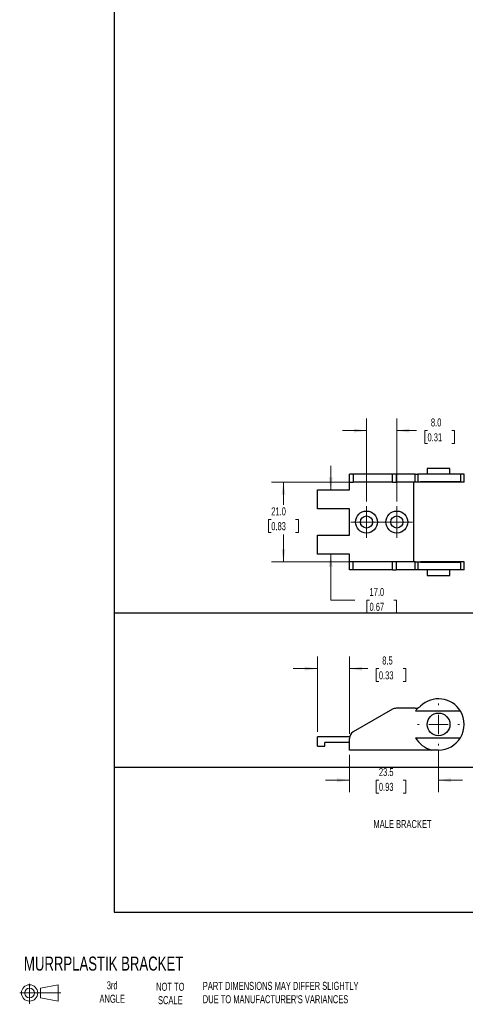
# Model space of a CAD drawing. Header units: millimetres. Extents: x 7 to 1365, y 7 to 1048.
# Tile 1 of 4: x 7 to 124, y 7 to 267. Entities that reach past the tile are written whole.
import ezdxf

# ---------------------------------------------------------------- set-up
doc = ezdxf.new("R2010")
doc.units = ezdxf.units.MM
doc.layers.add('TEXT', color=140, linetype='Continuous', lineweight=25)
doc.styles.add('SLDTEXTSTYLE0', font='TXT', dxfattribs={"width": 0.7})
doc.dimstyles.new('SLDDIMSTYLE1', dxfattribs={"dimtxt": 2.158008, "dimasz": 3.302, "dimexe": 0, "dimexo": 0.0625, "dimgap": 0.539502, "dimtad": 0, "dimtih": 1, "dimtoh": 1, "dimrnd": 1e-09, "dimzin": 12, "dimdsep": 46, "dimtxsty": 'SLDTEXTSTYLE0', "dimsah": 1, "dimcen": 0.09, "dimadec": 0, "dimazin": 3, "dimtfac": 1, "dimtmove": 0, "dimatfit": 0, "dimfxl": 0, "dimfrac": 2, "dimtolj": 1, "dimtzin": 12, "dimarcsym": 0})
doc.dimstyles.new('SLDDIMSTYLE3', dxfattribs={"dimtxt": 2.158008, "dimasz": 3.302, "dimexe": 0, "dimexo": 0.0625, "dimgap": 0.539502, "dimtad": 0, "dimtih": 1, "dimtoh": 1, "dimrnd": 1e-09, "dimzin": 4, "dimdsep": 46, "dimtxsty": 'SLDTEXTSTYLE0', "dimsah": 1, "dimcen": 0.09, "dimadec": 0, "dimazin": 1, "dimtfac": 1, "dimtofl": 0, "dimtmove": 0, "dimatfit": 3, "dimfxl": 0, "dimfrac": 2, "dimtolj": 1, "dimtzin": 12, "dimarcsym": 0})
doc.dimstyles.new('SLDDIMSTYLE4', dxfattribs={"dimtxt": 2.158008, "dimasz": 3.302, "dimexe": 0, "dimexo": 0.0625, "dimgap": 0.539502, "dimtad": 0, "dimtih": 1, "dimtoh": 1, "dimrnd": 1e-09, "dimzin": 4, "dimdsep": 46, "dimtxsty": 'SLDTEXTSTYLE0', "dimsah": 1, "dimcen": 0.09, "dimadec": 0, "dimazin": 1, "dimtfac": 1, "dimtmove": 0, "dimatfit": 0, "dimfxl": 0, "dimfrac": 2, "dimtolj": 1, "dimtzin": 12, "dimarcsym": 0})

# ---------------------------------------------------------------- blocks, each defined once
blk = doc.blocks.new('Block11')
at = {"color": 7, "linetype": 'Continuous', "lineweight": 18}
for p, q in [((2.59, 5.31), (2.59, 0)), ((0, 2.88), (10.87, 2.88)), ((5.48, 4.17), (10.18, 5.03)), ((5.48, 1.6), (5.48, 4.17)), ((10.18, 5.03), (10.18, 0.73)), ((5.48, 1.6), (10.18, 0.73))]:
    blk.add_line(p, q, dxfattribs=at)
for radius in [2.15, 1.29]:
    blk.add_circle((2.59, 2.88), radius, dxfattribs=at)
blk = doc.blocks.new('Block12')
at = {"color": 7, "linetype": 'Continuous'}
blk.add_blockref('Block11', (0, 0), dxfattribs=at)
blk = doc.blocks.new('_D_3')
at = {"color": 7, "linetype": 'Continuous', "lineweight": 0}
for p, q in [((93.78, 73.23), (93.78, 63.37)), ((117.28, 74.44), (117.28, 63.37)), ((93.78, 66.54), (87.43, 66.54)), ((101.55, 66.54), (100.82, 66.54)), ((100.82, 66.54), (100.82, 63.11)), ((107.96, 66.54), (108.68, 66.54)), ((108.68, 66.54), (108.68, 63.11)), ((117.28, 66.54), (123.63, 66.54)), ((100.82, 63.11), (101.55, 63.11)), ((108.68, 63.11), (107.96, 63.11))]:
    blk.add_line(p, q, dxfattribs=at)
at = {"color": 7, "linetype": 'Continuous', "lineweight": 18}
for points in [[(93.78, 66.54), (90.47, 67.05), (90.47, 66.03)], [(117.28, 66.54), (120.58, 66.03), (120.58, 67.05)]]:
    blk.add_solid(points, dxfattribs=at)
at = {"color": 7, "linetype": 'Continuous', "lineweight": 18, "char_height": 2.117, "attachment_point": 1, "style": 'SLDTEXTSTYLE0'}
for s, insert in [('23.5', (101.55, 69.75)), ('0.93', (101.55, 65.84))]:
    blk.add_mtext(s, dxfattribs=dict(at, insert=insert))
blk = doc.blocks.new('_D_5')
at = {"color": 7, "linetype": 'Continuous', "lineweight": 0}
for p, q in [((85.33, 79.27), (85.33, 99.13)), ((93.78, 78.81), (93.78, 99.13)), ((85.33, 95.96), (78.98, 95.96)), ((93.78, 95.96), (98.62, 95.96)), ((101.55, 95.96), (100.82, 95.96)), ((100.82, 95.96), (100.82, 92.53)), ((107.96, 95.96), (108.68, 95.96)), ((108.68, 95.96), (108.68, 92.53)), ((100.82, 92.53), (101.55, 92.53)), ((108.68, 92.53), (107.96, 92.53))]:
    blk.add_line(p, q, dxfattribs=at)
at = {"color": 7, "linetype": 'Continuous', "lineweight": 18}
for points in [[(85.33, 95.96), (82.02, 96.47), (82.02, 95.45)], [(93.78, 95.96), (97.08, 95.45), (97.08, 96.47)]]:
    blk.add_solid(points, dxfattribs=at)
at = {"color": 7, "linetype": 'Continuous', "lineweight": 18, "char_height": 2.117, "attachment_point": 1, "style": 'SLDTEXTSTYLE0'}
for s, insert in [('8.5', (102.44, 99.17)), ('0.33', (101.55, 95.26))]:
    blk.add_mtext(s, dxfattribs=dict(at, insert=insert))
blk = doc.blocks.new('SW_CENTERMARKSYMBOL_1')
at = {"color": 0, "linetype": 'Continuous', "lineweight": 18}
for p, q in [((0, 5.08), (0, 5.54)), ((-5.08, 0), (-5.54, 0)), ((0, 0), (-2.54, 0)), ((0, 0), (0, 2.54)), ((0, 0), (0, -2.54)), ((0, 0), (2.54, 0)), ((5.08, 0), (5.54, 0)), ((0, -5.08), (0, -5.54))]:
    blk.add_line(p, q, dxfattribs=at)
blk = doc.blocks.new('_D_8')
at = {"color": 7, "linetype": 'Continuous', "lineweight": 0}
for p, q in [((98.28, 140.04), (98.28, 161.91)), ((106.28, 140.04), (106.28, 161.91)), ((98.28, 158.73), (91.93, 158.73)), ((106.28, 158.73), (111.44, 158.73)), ((114.37, 158.73), (113.64, 158.73)), ((113.64, 158.73), (113.64, 155.31)), ((120.78, 158.73), (121.51, 158.73)), ((121.51, 158.73), (121.51, 155.31)), ((113.64, 155.31), (114.37, 155.31)), ((121.51, 155.31), (120.78, 155.31))]:
    blk.add_line(p, q, dxfattribs=at)
at = {"color": 7, "linetype": 'Continuous', "lineweight": 18}
for points in [[(98.28, 158.73), (94.97, 159.24), (94.97, 158.23)], [(106.28, 158.73), (109.58, 158.23), (109.58, 159.24)]]:
    blk.add_solid(points, dxfattribs=at)
at = {"color": 7, "linetype": 'Continuous', "lineweight": 18, "char_height": 2.117, "attachment_point": 1, "style": 'SLDTEXTSTYLE0'}
for s, insert in [('8.0', (115.27, 161.95)), ('0.31', (114.37, 158.03))]:
    blk.add_mtext(s, dxfattribs=dict(at, insert=insert))
blk = doc.blocks.new('_D_10')
at = {"color": 7, "linetype": 'Continuous', "lineweight": 0}
for p, q in [((88.84, 143.13), (88.84, 149.48)), ((88.84, 114.03), (88.84, 126.13)), ((95.19, 114.03), (88.84, 114.03)), ((99.08, 114.03), (98.36, 114.03)), ((98.36, 114.03), (98.36, 110.6)), ((105.5, 114.03), (106.22, 114.03)), ((106.22, 114.03), (106.22, 110.6)), ((98.36, 110.6), (99.08, 110.6)), ((106.22, 110.6), (105.5, 110.6))]:
    blk.add_line(p, q, dxfattribs=at)
at = {"color": 7, "linetype": 'Continuous', "lineweight": 18}
for points in [[(88.84, 143.13), (89.35, 146.44), (88.34, 146.44)], [(88.84, 126.13), (88.34, 122.83), (89.35, 122.83)]]:
    blk.add_solid(points, dxfattribs=at)
at = {"color": 7, "linetype": 'Continuous', "lineweight": 18, "char_height": 2.117, "attachment_point": 1, "style": 'SLDTEXTSTYLE0'}
for s, insert in [('17.0', (99.08, 117.24)), ('0.67', (99.08, 113.33))]:
    blk.add_mtext(s, dxfattribs=dict(at, insert=insert))
blk = doc.blocks.new('_D_11')
at = {"color": 7, "linetype": 'Continuous', "lineweight": 0}
for p, q in [((93.51, 145.13), (73.2, 145.13)), ((76.38, 145.13), (76.38, 139.2)), ((73.17, 135.29), (72.45, 135.29)), ((72.45, 135.29), (72.45, 131.86)), ((79.58, 135.29), (80.31, 135.29)), ((80.31, 135.29), (80.31, 131.86)), ((72.45, 131.86), (73.17, 131.86)), ((76.38, 124.13), (76.38, 131.38)), ((80.31, 131.86), (79.58, 131.86)), ((93.51, 124.13), (73.2, 124.13))]:
    blk.add_line(p, q, dxfattribs=at)
at = {"color": 7, "linetype": 'Continuous', "lineweight": 18}
for points in [[(76.38, 145.13), (75.87, 141.83), (76.89, 141.83)], [(76.38, 124.13), (76.89, 127.44), (75.87, 127.44)]]:
    blk.add_solid(points, dxfattribs=at)
at = {"color": 7, "linetype": 'Continuous', "lineweight": 18, "char_height": 2.117, "attachment_point": 1, "style": 'SLDTEXTSTYLE0'}
for s, insert in [('21.0', (73.17, 138.5)), ('0.83', (73.17, 134.59))]:
    blk.add_mtext(s, dxfattribs=dict(at, insert=insert))
blk = doc.blocks.new('SW_CENTERMARKSYMBOL_4')
at = {"color": 0, "linetype": 'Continuous', "lineweight": 18}
for p, q in [((0, 2.54), (0, 4.14)), ((-2.54, 0), (-4.14, 0)), ((0, 0), (-2.54, 0)), ((0, 0), (0, 2.54)), ((0, 0), (0, -2.54)), ((0, 0), (2.54, 0)), ((2.54, 0), (4.14, 0)), ((0, -2.54), (0, -4.14))]:
    blk.add_line(p, q, dxfattribs=at)
blk = doc.blocks.new('SW_CENTERMARKSYMBOL_5')
at = {"color": 0, "linetype": 'Continuous', "lineweight": 18}
for p, q in [((0, 2.54), (0, 4.14)), ((-2.54, 0), (-4.14, 0)), ((0, 0), (-2.54, 0)), ((0, 0), (0, 2.54)), ((0, 0), (0, -2.54)), ((0, 0), (2.54, 0)), ((2.54, 0), (4.14, 0)), ((0, -2.54), (0, -4.14))]:
    blk.add_line(p, q, dxfattribs=at)

msp = doc.modelspace()

# ---------------------------------------------------------------- linework, layer by layer
for p, q in [((114.277, 148.735), (114.277, 147.235)), ((120.277, 148.735), (114.277, 148.735)), ((120.277, 147.235), (120.277, 148.735)), ((93.777, 143.135), (93.777, 147.235)), ((94.777, 147.235), (93.777, 147.235)), ((94.777, 147.235), (94.777, 145.135)), ((105.103, 147.235), (94.777, 147.235)), ((105.103, 145.135), (105.103, 147.235)), ((106.103, 147.235), (105.103, 147.235)), ((106.103, 147.235), (106.103, 145.135)), ((111.153, 147.235), (106.103, 147.235)), ((111.153, 145.135), (111.153, 147.235)), ((111.153, 147.235), (111.798, 147.235)), ((111.798, 147.235), (111.798, 145.235)), ((123.048, 147.235), (111.798, 147.235)), ((123.048, 147.235), (123.048, 145.235)), ((124.027, 147.235), (123.048, 147.235)), ((124.027, 145.135), (124.027, 147.235)), ((85.327, 138.135), (85.327, 143.135)), ((85.327, 143.135), (93.831, 143.135)), ((93.831, 143.135), (93.831, 145.135)), ((93.831, 145.135), (94.777, 145.135)), ((105.103, 145.135), (94.777, 145.135)), ((105.103, 145.135), (106.103, 145.135)), ((111.153, 145.135), (106.103, 145.135)), ((110.777, 124.135), (110.777, 145.135)), ((112.553, 145.135), (111.153, 145.135)), ((111.798, 145.235), (112.553, 145.235)), ((112.553, 145.235), (112.553, 145.135)), ((123.048, 145.235), (112.553, 145.235)), ((124.027, 145.135), (112.553, 145.135)), ((93.831, 138.135), (85.327, 138.135)), ((93.777, 131.135), (93.777, 138.135)), ((93.831, 131.135), (93.831, 138.135)), ((85.327, 126.135), (85.327, 131.135)), ((85.327, 131.135), (93.831, 131.135)), ((93.831, 126.135), (85.327, 126.135)), ((93.777, 122.035), (93.777, 126.135)), ((93.831, 124.135), (93.831, 126.135)), ((94.777, 124.135), (93.831, 124.135)), ((94.777, 122.035), (94.777, 124.135)), ((105.103, 124.135), (94.777, 124.135)), ((105.103, 122.035), (105.103, 124.135)), ((106.103, 124.135), (105.103, 124.135)), ((106.103, 124.135), (106.103, 122.035)), ((111.153, 124.135), (106.103, 124.135)), ((111.153, 122.035), (111.153, 124.135)), ((111.153, 124.135), (112.553, 124.135)), ((111.798, 124.035), (111.798, 122.035)), ((112.553, 124.035), (111.798, 124.035)), ((112.553, 124.135), (112.553, 124.035)), ((124.027, 124.135), (112.553, 124.135)), ((112.553, 124.035), (123.048, 124.035)), ((123.048, 124.035), (123.048, 122.035)), ((124.027, 122.035), (124.027, 124.135)), ((94.777, 122.035), (93.777, 122.035)), ((105.103, 122.035), (94.777, 122.035)), ((105.103, 122.035), (106.103, 122.035)), ((111.153, 122.035), (106.103, 122.035)), ((111.798, 122.035), (111.153, 122.035)), ((123.048, 122.035), (111.798, 122.035)), ((114.277, 122.035), (114.277, 120.535)), ((114.277, 120.535), (120.277, 120.535)), ((120.277, 120.535), (120.277, 122.035)), ((124.027, 122.035), (123.048, 122.035)), ((105.103, 85.232), (94.777, 79.27)), ((111.153, 85.5), (106.103, 85.5)), ((123.048, 84.75), (111.214, 84.75)), ((85.327, 75.5), (85.327, 78)), ((93.831, 78), (85.327, 78)), ((85.327, 75.5), (87.327, 75.5)), ((93.777, 76.5), (87.327, 76.5)), ((87.327, 75.5), (87.327, 76.5)), ((93.777, 74.5), (93.777, 77.538)), ((111.214, 77.75), (123.048, 77.75)), ((115.423, 74.5), (93.777, 74.5)), ((117.277, 74.5), (115.423, 74.5))]:
    msp.add_line(p, q)
for centre, radius in [((98.277, 134.635), 2.9), ((98.277, 134.635), 1.6), ((106.277, 134.635), 2.9), ((106.277, 134.635), 1.6), ((117.277, 81.25), 3)]:
    msp.add_circle(centre, radius)
for centre, radius, start, end in [((111.153, 87.5), 2, 288.8091, 314.41531), ((117.277, 81.25), 6.75, 31.23293, 134.41531), ((106.103, 83.5), 2, 90, 120), ((111.153, 87.5), 2, 270, 288.8091), ((117.277, 81.25), 7, 141.50835, 150), ((117.277, 81.25), 6.75, 328.76707, 31.23293), ((95.777, 77.538), 2, 120, 180), ((117.277, 81.25), 7, 210, 254.64111), ((117.277, 81.25), 6.75, 270, 328.76707)]:
    msp.add_arc(centre, radius, start, end)
at = {"layer": 'TEXT'}
for p, q in [((31.75, 1047.75), (31.75, 31.75)), ((1365.25, 110.631), (31.75, 110.631)), ((1365.25, 69.85), (31.75, 69.85)), ((31.75, 31.75), (1365.25, 31.75))]:
    msp.add_line(p, q, dxfattribs=at)

# ---------------------------------------------------------------- block references
at = {"color": 7, "linetype": 'Continuous', "lineweight": 0}
for name, p in [('SW_CENTERMARKSYMBOL_4', (98.277, 134.635)), ('SW_CENTERMARKSYMBOL_5', (106.277, 134.635)), ('SW_CENTERMARKSYMBOL_1', (117.277, 81.25))]:
    msp.add_blockref(name, p, dxfattribs=at)
at = {"layer": 'TEXT'}
msp.add_blockref('Block12', (6.838, 7.554), dxfattribs=at)

# ---------------------------------------------------------------- texts
at = {"layer": 'TEXT', "style": 'SLDTEXTSTYLE0'}
for s, insert, char_height, attachment_point in [('MALE BRACKET', (107.771, 56.035), 2.11667, 2), ('MURRPLASTIK BRACKET', (7.966, 20.023), 3.70417, 1), ('3rd^JANGLE', (31.233, 13.488), 2.1167, 2), ('NOT TO^JSCALE', (46.556, 13.115), 2.11667, 2), ("PART DIMENSIONS MAY DIFFER SLIGHTLY ^JDUE TO MANUFACTURER'S VARIANCES", (55.119, 13.357), 2.11667, 1)]:
    msp.add_mtext(s, dxfattribs=dict(at, insert=insert, char_height=char_height, attachment_point=attachment_point))

# ---------------------------------------------------------------- dimensions: what is measured, and where the dimension line sits
at = {"color": 7, "linetype": 'Continuous', "lineweight": 18}
for base, p1, p2, dimstyle, picture, middle in [((106.277, 158.735), (98.277, 138.775), (106.277, 138.775), 'SLDDIMSTYLE4', '_D_8', (117.575, 158.735)), ((93.777, 95.958), (85.327, 78), (93.777, 77.538), 'SLDDIMSTYLE1', '_D_5', (104.753, 95.958)), ((117.277, 66.543), (93.777, 74.5), (117.277, 75.71), 'SLDDIMSTYLE1', '_D_3', (104.753, 66.543))]:
    dim = msp.add_linear_dim(base=base, p1=p1, p2=p2, dimstyle=dimstyle, dxfattribs=at)
    dim.commit()
    dim.dimension.update_dxf_attribs({"geometry": picture, "text_midpoint": middle, "dimtype": 160})
for base, p1, p2, dimstyle, picture, middle in [((88.843, 126.135), (85.327, 143.135), (85.327, 126.135), 'SLDDIMSTYLE4', '_D_10', (88.843, 114.031)), ((76.379, 124.135), (94.777, 145.135), (94.777, 124.135), 'SLDDIMSTYLE3', '_D_11', (76.379, 135.288))]:
    dim = msp.add_linear_dim(base=base, p1=p1, p2=p2, angle=90, dimstyle=dimstyle, dxfattribs=at)
    dim.commit()
    dim.dimension.update_dxf_attribs({"geometry": picture, "text_midpoint": middle, "dimtype": 160})

doc.saveas('drawing.dxf')
